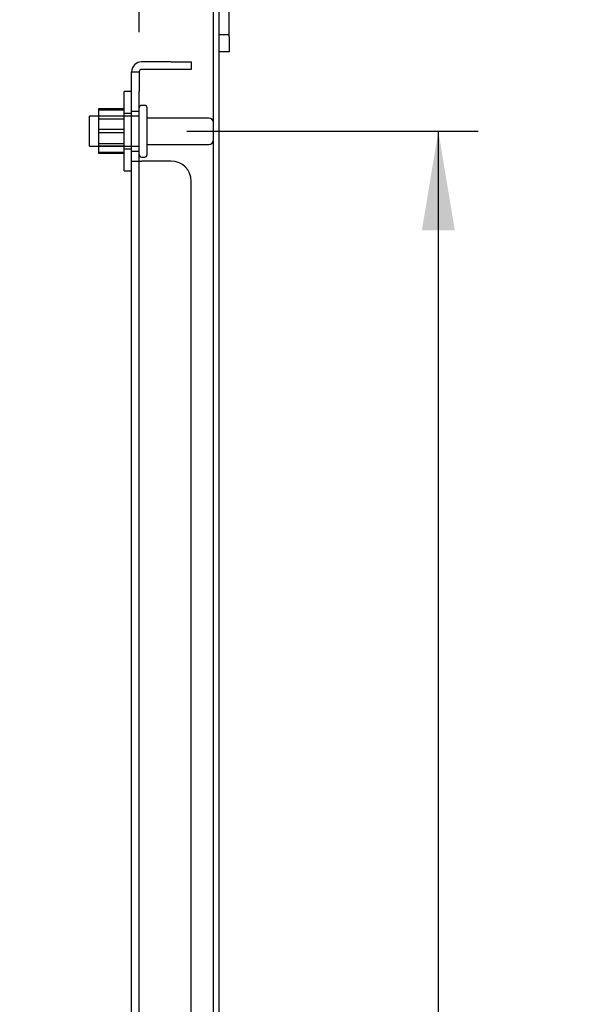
# Model space of a CAD drawing. Header units: inches. Extents: x 1 to 240, y -1 to 159.
# Tile 70 of 77: x 129.61 to 136.59, y 81.8 to 94.2. Entities that reach past the tile are written whole.
import ezdxf
from ezdxf.enums import TextEntityAlignment as Align
from ezdxf.lldxf.tags import DXFTag

# ---------------------------------------------------------------- set-up
doc = ezdxf.new("R2010")
doc.units = ezdxf.units.IN
doc.header["$MEASUREMENT"] = 0
for name, color, linetype in [('COM42189', 7, 'Continuous'), ('COM70726-3', 7, 'Continuous'), ('Default', 7, 'Continuous'), ('FET07720', 7, 'Continuous'), ('NTS166105', 7, 'Continuous'), ('STD26089', 7, 'Continuous'), ('WAF25059', 7, 'Continuous')]:
    doc.layers.add(name, color=color, linetype=linetype)
doc.styles.add('SEACAD_Times_New_Roman', font='times.ttf')
tags = doc.linetypes.add('HIDDEN2', pattern=[0.1875, 0.125, -0.0625]).pattern_tags.tags
tags[6:7] = [DXFTag(74, 4), DXFTag(75, 0), DXFTag(340, '0'), DXFTag(46, 0.0), DXFTag(50, 0.0), DXFTag(44, 0.0), DXFTag(45, 0.0)]
tags[4:5] = [DXFTag(74, 4), DXFTag(75, 0), DXFTag(340, '0'), DXFTag(46, 0.0), DXFTag(50, 0.0), DXFTag(44, 0.0), DXFTag(45, 0.0)]
doc.dimstyles.new('HAMMOND_(STH_-_240x160)', dxfattribs={"dimtxt": 1, "dimasz": 1.25, "dimexe": 0.5, "dimexo": 0.5, "dimgap": 0.25, "dimtad": 0, "dimtih": 1, "dimtoh": 1, "dimlfac": 0.125, "dimzin": 0, "dimdsep": 46, "dimtxsty": 'SEACAD_Times_New_Roman', "dimblk1": '_SE_FILLED', "dimblk2": '_SE_FILLED', "dimsah": 1, "dimcen": 0.5, "dimadec": 0, "dimazin": 0, "dimtfac": 0.8, "dimtofl": 0, "dimtmove": 0, "dimatfit": 3, "dimfxl": 1, "dimtolj": 1, "dimtzin": 0, "dimarcsym": 0})

# ---------------------------------------------------------------- blocks, each defined once
blk = doc.blocks.new('SE9')
at = {"layer": 'COM42189', "color": 7, "linetype": 'HIDDEN2'}
for p, q in [((131.526, 93.67), (131.151, 93.67)), ((131.526, 93.67), (131.776, 93.67)), ((131.776, 93.67), (131.776, 93.575)), ((131.026, 93.295), (131.026, 93.545)), ((131.026, 93.545), (131.121, 93.545)), ((131.121, 93.545), (131.121, 93.295)), ((131.526, 93.575), (131.151, 93.575)), ((131.776, 93.575), (131.526, 93.575)), ((131.026, 92.418), (131.026, 93.295)), ((131.121, 92.418), (131.121, 93.295)), ((131.121, 93.045), (131.026, 93.045)), ((131.026, 92.545), (131.121, 92.545)), ((131.026, 67.922), (131.026, 92.418)), ((131.026, 92.418), (131.151, 92.418)), ((131.121, 67.922), (131.121, 92.418)), ((131.526, 92.418), (131.151, 92.418)), ((131.776, 68.172), (131.776, 92.168))]:
    blk.add_line(p, q, dxfattribs=at)
for centre, radius, start, end in [((131.151, 93.545), 0.125, 90, 180), ((131.151, 93.545), 0.03, 90, 180), ((131.526, 92.168), 0.25, 0, 90)]:
    blk.add_arc(centre, radius, start, end, dxfattribs=at)
at = {"layer": 'COM70726-3', "color": 7, "linetype": 'HIDDEN2'}
blk.add_line((132.058, 65.278), (132.058, 95.062), dxfattribs=at)
at = {"layer": 'COM70726-3', "color": 7, "linetype": 'Continuous'}
blk.add_line((132.13, 65.278), (132.13, 95.062), dxfattribs=at)
at = {"layer": 'FET07720', "color": 7, "linetype": 'Continuous'}
for p, q in [((132.255, 93.983), (132.255, 96.108)), ((132.255, 93.983), (132.255, 93.795)), ((132.255, 93.795), (132.13, 93.795))]:
    blk.add_line(p, q, dxfattribs=at)
at = {"layer": 'FET07720', "color": 7, "linetype": 'HIDDEN2'}
blk.add_line((132.13, 94.014), (132.255, 94.014), dxfattribs=at)
at = {"layer": 'NTS166105', "color": 7, "linetype": 'HIDDEN2'}
for p, q in [((130.61, 93.076), (130.61, 92.817)), ((130.93, 93.076), (130.61, 93.076)), ((130.93, 93.06), (130.61, 93.06)), ((130.93, 92.983), (130.61, 92.983)), ((130.93, 92.949), (130.61, 92.949)), ((130.61, 92.817), (130.61, 92.529)), ((130.93, 92.817), (130.61, 92.817)), ((130.93, 92.775), (130.61, 92.775)), ((130.61, 92.641), (130.93, 92.641)), ((130.93, 92.608), (130.61, 92.608)), ((130.61, 92.529), (130.61, 92.516)), ((130.93, 92.529), (130.61, 92.529)), ((130.93, 92.516), (130.61, 92.516))]:
    blk.add_line(p, q, dxfattribs=at)
at = {"layer": 'STD26089', "color": 7, "linetype": 'HIDDEN2'}
for p, q in [((131.191, 93.12), (131.151, 93.12)), ((131.221, 92.5), (131.221, 93.09)), ((130.496, 92.608), (130.496, 92.983)), ((131.121, 92.983), (130.496, 92.983)), ((131.998, 92.961), (131.221, 92.961)), ((130.496, 92.608), (131.121, 92.608)), ((131.221, 92.629), (131.998, 92.629)), ((131.151, 92.47), (131.191, 92.47))]:
    blk.add_line(p, q, dxfattribs=at)
for centre, radius, start, end in [((131.151, 93.09), 0.03, 90, 180), ((131.191, 93.09), 0.03, 0, 90), ((131.998, 92.901), 0.06, 0, 90), ((131.998, 92.689), 0.06, 270, 0), ((131.151, 92.5), 0.03, 180, 270), ((131.191, 92.5), 0.03, 270, 0)]:
    blk.add_arc(centre, radius, start, end, dxfattribs=at)
at = {"layer": 'WAF25059', "color": 7, "linetype": 'HIDDEN2'}
for p, q in [((130.93, 92.295), (130.93, 93.295)), ((131.026, 93.295), (130.93, 93.295)), ((131.026, 93.018), (130.93, 93.018)), ((130.93, 92.573), (131.026, 92.573)), ((130.93, 92.295), (131.026, 92.295))]:
    blk.add_line(p, q, dxfattribs=at)
blk = doc.blocks.new('DMBLK2258')
at = {"layer": 'Default', "linetype": 'Continuous'}
for points in [[(135.101, 91.545), (134.893, 92.795), (134.685, 91.545)], [(135.101, 68.795), (134.685, 68.795), (134.893, 67.545)]]:
    blk.add_hatch(color=7, dxfattribs=at).paths.add_polyline_path(points)
at = {"layer": 'Default', "color": 7, "linetype": 'Continuous'}
for p, q in [((131.721, 92.795), (135.393, 92.795)), ((134.893, 81.02), (134.893, 92.795)), ((134.893, 67.545), (134.893, 79.67)), ((131.721, 67.545), (135.393, 67.545))]:
    blk.add_line(p, q, dxfattribs=at)
at = {"layer": 'Default', "color": 7, "linetype": 'Continuous', "style": 'SEACAD_Times_New_Roman'}
blk.add_text('25.25', height=1, dxfattribs=at).set_placement((133.187, 80.67), align=Align.TOP_LEFT)
blk = doc.blocks.new('_SE_FILLED')
at = {"color": 0}
blk.add_line((0, 0), (-1, 0), dxfattribs=at)
blk.add_solid([(0, 0), (-1, -0.1665), (-1, 0.1665), (0, 0)], dxfattribs=at)
blk = doc.blocks.new('DMBLK2271')
at = {"layer": 'Default', "linetype": 'Continuous'}
for points in [[(124.206, 100.476), (122.956, 100.267), (124.206, 100.059)], [(129.871, 100.476), (129.871, 100.059), (131.121, 100.267)]]:
    blk.add_hatch(color=7, dxfattribs=at).paths.add_polyline_path(points)
at = {"layer": 'Default', "color": 7, "linetype": 'Continuous'}
for p, q in [((122.956, 94.665), (122.956, 100.767)), ((131.121, 94.045), (131.121, 100.767)), ((123.821, 100.267), (122.956, 100.267)), ((131.121, 100.267), (130.256, 100.267))]:
    blk.add_line(p, q, dxfattribs=at)
at = {"layer": 'Default', "color": 7, "linetype": 'Continuous', "style": 'SEACAD_Times_New_Roman'}
for s, p in [('8.17', (125.712, 100.767)), ('USABEL', (124.171, 99.267)), ('DEPTH', (124.657, 97.767))]:
    blk.add_text(s, height=1, dxfattribs=at).set_placement(p, align=Align.TOP_LEFT)

msp = doc.modelspace()

# ---------------------------------------------------------------- block references
at = {"layer": 'Default'}
msp.add_blockref('SE9', (0, 0), dxfattribs=at)

# ---------------------------------------------------------------- dimensions: what is measured, and where the dimension line sits
at = {"layer": 'Default', "color": 7, "linetype": 'Continuous'}
dim = msp.add_linear_dim(base=(122.956195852, 100.267269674), p1=(131.121195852, 93.545066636), p2=(122.956195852, 94.164566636), text='\\A1;<>\\PUSABEL\\XDEPTH', dimstyle='HAMMOND_(STH_-_240x160)', override={"dimlfac": 1}, dxfattribs=at)
dim.commit()
dim.dimension.update_dxf_attribs({"geometry": 'DMBLK2271', "text_midpoint": (127.038695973, 100.267269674), "dimtype": 160})
dim = msp.add_linear_dim(base=(134.893, 67.545), p1=(131.221, 67.545), p2=(131.221, 92.795), angle=90, text='\\A1;<>', dimstyle='HAMMOND_(STH_-_240x160)', override={"dimlfac": 1}, dxfattribs=at)
dim.commit()
dim.dimension.update_dxf_attribs({"geometry": 'DMBLK2258', "text_midpoint": (134.893, 80.17), "dimtype": 161})

doc.saveas('drawing.dxf')
